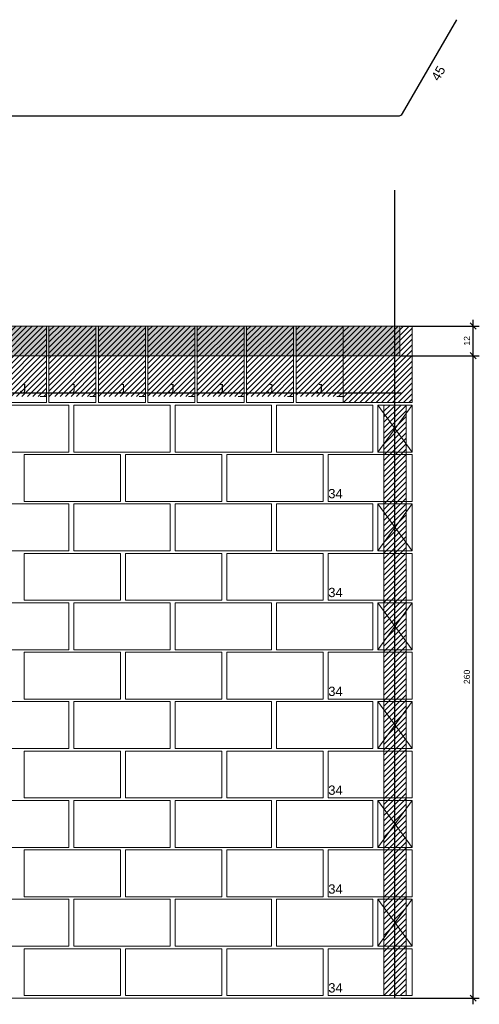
# Model space of a CAD drawing. Header units: millimetres. Extents: x 337 to 624, y -381 to -65.
# Tile 101 of 139: x 381 to 389, y -111 to -95. Entities that reach past the tile are written whole.
import ezdxf

# ---------------------------------------------------------------- set-up
doc = ezdxf.new("R2010")
doc.units = ezdxf.units.MM
doc.header["$MEASUREMENT"] = 0
doc.linetypes.add('DOT', pattern=[6.35, 0, -6.35])
doc.layers.get('0').update_dxf_attribs({"lineweight": 5})
for name, color, linetype, lineweight in [('Armadura', 7, 'Continuous', 30), ('Cotas', 7, 'Continuous', 5), ('PA-Ajustes', 8, 'Continuous', 5), ('PA-Graute', 8, 'Continuous', 0), ('PA-Lajes', 7, 'Continuous', 13), ('PA-Piso', 7, 'Continuous', 20), ('PE-Contrafiamento L', 1, 'Continuous', 13), ('PE-Inteiro', 7, 'Continuous', 5), ('PE-Meio canaleta', 5, 'Continuous', 5), ('PE-Meio canaleta J alto', 5, 'Continuous', 5), ('Textos armaduras', 7, 'Continuous', 5)]:
    doc.layers.add(name, color=color, linetype=linetype, lineweight=lineweight)
doc.styles.add('Arial', font='arial.ttf')
doc.dimstyles.new('UM_25.000000', dxfattribs={"dimtxt": 0.18, "dimasz": 0.1, "dimexe": 0.1, "dimexo": 0.2, "dimgap": 0, "dimtad": 1, "dimtih": 1, "dimtoh": 1, "dimdec": 1, "dimlfac": 25, "dimzin": 0, "dimdsep": 46, "dimtxsty": 'Standard', "dimcen": 0.09, "dimdle": 0.1, "dimadec": 1, "dimazin": 2, "dimtfac": 1, "dimtdec": 4, "dimtofl": 0, "dimtmove": 0, "dimatfit": 3, "dimfxl": 1, "dimtolj": 1, "dimarcsym": 0})
pattern_1 = [(45, (399.4423, -272.3229), (-0.044194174, 0.044194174), [])]

# ---------------------------------------------------------------- blocks, each defined once
blk = doc.blocks.new('_Oblique')
at = {"color": 0, "linetype": 'ByBlock', "lineweight": -2}
blk.add_line((-0.5, -0.5), (0.5, 0.5), dxfattribs=at)
blk = doc.blocks.new('*D309')
at = {"layer": 'Cotas', "color": 0, "lineweight": -2, "transparency": 16777216}
for p, q in [((387.483, -100.218), (388.748, -100.218)), ((388.648, -100.798), (388.648, -100.118)), ((387.483, -100.698), (388.748, -100.698))]:
    blk.add_line(p, q, dxfattribs=at)
at = {"layer": 'Defpoints', "color": 0, "transparency": 16777216}
for p in [(387.383, -100.218), (388.648, -100.218), (387.383, -100.698)]:
    blk.add_point(p, dxfattribs=at)
at = {"layer": 'Cotas', "color": 0, "lineweight": -2, "transparency": 16777216, "xscale": 0.1, "yscale": 0.1, "zscale": 0.1}
for p, rotation in [((388.648, -100.218), 90), ((388.648, -100.698), 270)]:
    blk.add_blockref('_Oblique', p, dxfattribs=dict(at, rotation=rotation))
at = {"layer": 'Cotas', "transparency": 16777216, "insert": (388.548, -100.458), "char_height": 0.1, "attachment_point": 5, "rotation": 90, "style": 'Arial'}
blk.add_mtext('\\A1;12', dxfattribs=at)
blk = doc.blocks.new('*D310')
at = {"layer": 'Cotas', "color": 0, "lineweight": -2, "transparency": 16777216}
for p, q in [((387.483, -100.698), (388.748, -100.698)), ((388.648, -111.198), (388.648, -100.598)), ((387.483, -111.098), (388.748, -111.098))]:
    blk.add_line(p, q, dxfattribs=at)
at = {"layer": 'Defpoints', "color": 0, "transparency": 16777216}
for p in [(387.383, -100.698), (388.648, -100.698), (387.383, -111.098)]:
    blk.add_point(p, dxfattribs=at)
at = {"layer": 'Cotas', "color": 0, "lineweight": -2, "transparency": 16777216, "xscale": 0.1, "yscale": 0.1, "zscale": 0.1}
for p, rotation in [((388.648, -100.698), 90), ((388.648, -111.098), 270)]:
    blk.add_blockref('_Oblique', p, dxfattribs=dict(at, rotation=rotation))
at = {"layer": 'Cotas', "transparency": 16777216, "insert": (388.548, -105.898), "char_height": 0.1, "attachment_point": 5, "rotation": 90, "style": 'Arial'}
blk.add_mtext('\\A1;260', dxfattribs=at)

msp = doc.modelspace()

# ---------------------------------------------------------------- hatches: boundary and pattern name
at = {"layer": 'PA-Ajustes', "linetype": 'Continuous'}
h = msp.add_hatch(dxfattribs=at)
h.set_pattern_fill('ANSI31', color=8, scale=0.5, style=0)
h.set_pattern_definition(pattern_1)
h.paths.add_polyline_path([(386.5423, -100.2177), (386.5423, -101.4577), (387.6627, -101.4577), (387.6627, -100.2177)])
at = {"layer": 'PA-Graute', "linetype": 'Continuous'}
h = msp.add_hatch(dxfattribs=at)
h.set_pattern_fill('ANSI31', color=8, scale=0.5, style=0)
h.set_pattern_definition(pattern_1)
h.paths.add_polyline_path([(380.9823, -100.2177), (381.7423, -100.2177), (381.7423, -101.3577), (380.9823, -101.3577)])
h = msp.add_hatch(dxfattribs=at)
h.set_pattern_fill('ANSI31', color=8, scale=0.5, style=0)
h.set_pattern_definition(pattern_1)
h.paths.add_polyline_path([(381.7823, -100.2177), (382.5423, -100.2177), (382.5423, -101.3577), (381.7823, -101.3577)])
h = msp.add_hatch(dxfattribs=at)
h.set_pattern_fill('ANSI31', color=8, scale=0.5, style=0)
h.set_pattern_definition(pattern_1)
h.paths.add_polyline_path([(382.5823, -100.2177), (383.3423, -100.2177), (383.3423, -101.3577), (382.5823, -101.3577)])
h = msp.add_hatch(dxfattribs=at)
h.set_pattern_fill('ANSI31', color=8, scale=0.5, style=0)
h.set_pattern_definition(pattern_1)
h.paths.add_polyline_path([(383.3823, -100.2177), (384.1423, -100.2177), (384.1423, -101.3577), (383.3823, -101.3577)])
h = msp.add_hatch(dxfattribs=at)
h.set_pattern_fill('ANSI31', color=8, scale=0.5, style=0)
h.set_pattern_definition(pattern_1)
h.paths.add_polyline_path([(384.1823, -100.2177), (384.9423, -100.2177), (384.9423, -101.3577), (384.1823, -101.3577)])
h = msp.add_hatch(dxfattribs=at)
h.set_pattern_fill('ANSI31', color=8, scale=0.5, style=0)
h.set_pattern_definition(pattern_1)
h.paths.add_polyline_path([(384.9823, -100.2177), (385.7423, -100.2177), (385.7423, -101.3577), (384.9823, -101.3577)])
h = msp.add_hatch(dxfattribs=at)
h.set_pattern_fill('ANSI31', color=8, scale=0.5, style=0)
h.set_pattern_definition(pattern_1)
h.paths.add_polyline_path([(385.7823, -100.2177), (386.5423, -100.2177), (386.5423, -101.3577), (385.7823, -101.3577)])
h = msp.add_hatch(dxfattribs=at)
h.set_pattern_fill('ANSI31', color=8, scale=0.5, style=0)
h.set_pattern_definition(pattern_1)
h.paths.add_polyline_path([(387.2027, -101.4977), (387.5627, -101.4977), (387.5627, -111.0577), (387.2027, -111.0577)])
at = {"layer": 'PA-Lajes', "linetype": 'Continuous'}
h = msp.add_hatch(dxfattribs=at)
h.set_pattern_fill('AR-CONC', scale=0.05, style=0)
h.set_pattern_definition([(50, (399.4423, -272.3229), (0.3586301, -0.03137607), [0.0375, -0.4125]), (355, (399.4423, -272.3229), (-0.0693757, 0.3760961), [0.03, -0.33]), (100.4514, (399.4722, -272.3255), (0.2892547, 0.3447198), [0.0318701, -0.35057106]), (46.1842, (399.4423, -272.2229), (0.5336205, -0.0827595), [0.05625, -0.61875]), (96.6356, (399.48677, -272.2298), (0.4673314, 0.487059), [0.0478051, -0.5258565]), (351.1842, (399.4423, -272.2229), (0.467331, 0.4870593), [0.045, -0.495]), (21, (399.4923, -272.2479), (0.29845353, -0.20130945), [0.0375, -0.4125]), (326, (399.4923, -272.2479), (0.1216577, 0.362575), [0.03, -0.33]), (71.4514, (399.51717, -272.26468), (0.4201113, 0.16126525), [0.0318701, -0.35057106]), (37.5, (399.4423, -272.3229), (0.00607993, 0.16644693), [0, -0.326, 0, -0.335, 0, -0.33125]), (7.5, (399.4423, -272.3229), (0.13153477, 0.19720586), [0, -0.191, 0, -0.3185, 0, -0.12625]), (327.5, (399.3308, -272.3229), (0.26691122, -0.01127744), [0, -0.125, 0, -0.39, 0, -0.5175]), (317.5, (399.2808, -272.3229), (0.2915931, 0.0500525), [0, -0.1625, 0, -0.259, 0, -0.3675])])
h.paths.add_polyline_path([(370.9823, -100.6977), (387.4627, -100.6977), (387.4627, -100.2177), (370.9823, -100.2177)])

# ---------------------------------------------------------------- linework, layer by layer
at = {"layer": 'Armadura'}
for p, q in [((387.5058, -96.7777), (388.3827, -95.2589)), ((371.1009, -96.8177), (387.4365, -96.8177)), ((370.9623, -101.2977), (387.4827, -101.2977))]:
    msp.add_line(p, q, dxfattribs=at)
msp.add_lwpolyline([(387.3827, -111.0977), (387.3827, -98.0177)], dxfattribs=at)
msp.add_arc((387.4365, -96.7377), 0.08, 270, 330, dxfattribs=at)
at = {"layer": 'PA-Ajustes', "linetype": 'Continuous'}
msp.add_lwpolyline([(386.5423, -100.2177), (386.5423, -101.4577), (387.6627, -101.4577), (387.6627, -100.2177)], close=True, dxfattribs=at)
at = {"layer": 'PA-Graute', "color": 8, "linetype": 'Continuous'}
msp.add_lwpolyline([(387.2027, -101.4977), (387.5627, -101.4977), (387.5627, -111.0577), (387.2027, -111.0577)], close=True, dxfattribs=at)
at = {"layer": 'PA-Lajes'}
msp.add_lwpolyline([(370.9823, -100.6977), (387.4627, -100.6977), (387.4627, -100.2177), (370.9823, -100.2177)], close=True, dxfattribs=at)
at = {"layer": 'PA-Piso'}
msp.add_line((370.5823, -111.0977), (388.4227, -111.0977), dxfattribs=at)
at = {"layer": 'PE-Contrafiamento L', "linetype": 'Continuous'}
for p, q in [((386.3027, -103.0577), (386.3027, -102.2977)), ((386.3027, -102.2977), (387.6627, -102.2977)), ((387.6627, -102.2977), (387.6627, -103.0577)), ((387.6627, -103.0577), (386.3027, -103.0577)), ((387.1027, -103.0977), (387.6627, -103.0977)), ((387.1027, -103.8577), (387.6627, -103.0977)), ((387.6627, -103.0977), (387.1027, -103.0977)), ((387.1027, -103.0977), (387.6627, -103.8577)), ((387.1027, -103.8577), (387.1027, -103.0977)), ((387.6627, -103.0977), (387.6627, -103.8577)), ((386.3027, -104.6577), (386.3027, -103.8977)), ((386.3027, -103.8977), (387.6627, -103.8977)), ((387.6627, -103.8577), (387.1027, -103.8577)), ((387.6627, -103.8577), (387.1027, -103.8577)), ((387.6627, -103.8977), (387.6627, -104.6577)), ((387.6627, -104.6577), (386.3027, -104.6577)), ((387.1027, -104.6977), (387.6627, -104.6977)), ((387.1027, -105.4577), (387.6627, -104.6977)), ((387.6627, -104.6977), (387.1027, -104.6977)), ((387.1027, -104.6977), (387.6627, -105.4577)), ((387.1027, -105.4577), (387.1027, -104.6977)), ((387.6627, -104.6977), (387.6627, -105.4577)), ((386.3027, -106.2577), (386.3027, -105.4977)), ((386.3027, -105.4977), (387.6627, -105.4977)), ((387.6627, -105.4577), (387.1027, -105.4577)), ((387.6627, -105.4577), (387.1027, -105.4577)), ((387.6627, -105.4977), (387.6627, -106.2577)), ((387.6627, -106.2577), (386.3027, -106.2577)), ((387.1027, -106.2977), (387.6627, -106.2977)), ((387.1027, -107.0577), (387.6627, -106.2977)), ((387.6627, -106.2977), (387.1027, -106.2977)), ((387.1027, -106.2977), (387.6627, -107.0577)), ((387.1027, -107.0577), (387.1027, -106.2977)), ((387.6627, -106.2977), (387.6627, -107.0577)), ((386.3027, -107.8577), (386.3027, -107.0977)), ((386.3027, -107.0977), (387.6627, -107.0977)), ((387.6627, -107.0577), (387.1027, -107.0577)), ((387.6627, -107.0577), (387.1027, -107.0577)), ((387.6627, -107.0977), (387.6627, -107.8577)), ((387.6627, -107.8577), (386.3027, -107.8577)), ((387.1027, -107.8977), (387.6627, -107.8977)), ((387.1027, -108.6577), (387.6627, -107.8977)), ((387.6627, -107.8977), (387.1027, -107.8977)), ((387.1027, -107.8977), (387.6627, -108.6577)), ((387.1027, -108.6577), (387.1027, -107.8977)), ((387.6627, -107.8977), (387.6627, -108.6577)), ((386.3027, -109.4577), (386.3027, -108.6977)), ((386.3027, -108.6977), (387.6627, -108.6977)), ((387.6627, -108.6577), (387.1027, -108.6577)), ((387.6627, -108.6577), (387.1027, -108.6577)), ((387.6627, -108.6977), (387.6627, -109.4577)), ((387.6627, -109.4577), (386.3027, -109.4577)), ((387.1027, -109.4977), (387.6627, -109.4977)), ((387.1027, -110.2577), (387.6627, -109.4977)), ((387.6627, -109.4977), (387.1027, -109.4977)), ((387.1027, -109.4977), (387.6627, -110.2577)), ((387.1027, -110.2577), (387.1027, -109.4977)), ((387.6627, -109.4977), (387.6627, -110.2577)), ((387.6627, -110.2577), (387.1027, -110.2577)), ((387.6627, -110.2577), (387.1027, -110.2577)), ((386.3027, -111.0577), (386.3027, -110.2977)), ((386.3027, -110.2977), (387.6627, -110.2977)), ((387.6627, -110.2977), (387.6627, -111.0577)), ((387.6627, -111.0577), (386.3027, -111.0577))]:
    msp.add_line(p, q, dxfattribs=at)
at = {"layer": 'PE-Inteiro', "linetype": 'Continuous'}
for p, q in [((380.5427, -101.4977), (382.1027, -101.4977)), ((382.1027, -101.4977), (382.1027, -102.2577)), ((382.1827, -101.4977), (383.7427, -101.4977)), ((382.1827, -102.2577), (382.1827, -101.4977)), ((383.7427, -101.4977), (383.7427, -102.2577)), ((383.8227, -101.4977), (385.3827, -101.4977)), ((383.8227, -102.2577), (383.8227, -101.4977)), ((385.3827, -101.4977), (385.3827, -102.2577)), ((385.4627, -101.4977), (387.0227, -101.4977)), ((385.4627, -102.2577), (385.4627, -101.4977)), ((387.0227, -101.4977), (387.0227, -102.2577)), ((382.1027, -102.2577), (380.5427, -102.2577)), ((381.3827, -102.2977), (382.9427, -102.2977)), ((381.3827, -103.0577), (381.3827, -102.2977)), ((383.7427, -102.2577), (382.1827, -102.2577)), ((382.9427, -102.2977), (382.9427, -103.0577)), ((383.0227, -102.2977), (384.5827, -102.2977)), ((383.0227, -103.0577), (383.0227, -102.2977)), ((385.3827, -102.2577), (383.8227, -102.2577)), ((384.5827, -102.2977), (384.5827, -103.0577)), ((384.6627, -102.2977), (386.2227, -102.2977)), ((384.6627, -103.0577), (384.6627, -102.2977)), ((387.0227, -102.2577), (385.4627, -102.2577)), ((386.2227, -102.2977), (386.2227, -103.0577)), ((380.5427, -103.0977), (382.1027, -103.0977)), ((382.9427, -103.0577), (381.3827, -103.0577)), ((382.1027, -103.0977), (382.1027, -103.8577)), ((382.1827, -103.0977), (383.7427, -103.0977)), ((382.1827, -103.8577), (382.1827, -103.0977)), ((384.5827, -103.0577), (383.0227, -103.0577)), ((383.7427, -103.0977), (383.7427, -103.8577)), ((383.8227, -103.0977), (385.3827, -103.0977)), ((383.8227, -103.8577), (383.8227, -103.0977)), ((386.2227, -103.0577), (384.6627, -103.0577)), ((385.3827, -103.0977), (385.3827, -103.8577)), ((385.4627, -103.0977), (387.0227, -103.0977)), ((385.4627, -103.8577), (385.4627, -103.0977)), ((387.0227, -103.0977), (387.0227, -103.8577)), ((382.1027, -103.8577), (380.5427, -103.8577)), ((381.3827, -103.8977), (382.9427, -103.8977)), ((381.3827, -104.6577), (381.3827, -103.8977)), ((383.7427, -103.8577), (382.1827, -103.8577)), ((382.9427, -103.8977), (382.9427, -104.6577)), ((383.0227, -103.8977), (384.5827, -103.8977)), ((383.0227, -104.6577), (383.0227, -103.8977)), ((385.3827, -103.8577), (383.8227, -103.8577)), ((384.5827, -103.8977), (384.5827, -104.6577)), ((384.6627, -103.8977), (386.2227, -103.8977)), ((384.6627, -104.6577), (384.6627, -103.8977)), ((387.0227, -103.8577), (385.4627, -103.8577)), ((386.2227, -103.8977), (386.2227, -104.6577)), ((380.5427, -104.6977), (382.1027, -104.6977)), ((382.9427, -104.6577), (381.3827, -104.6577)), ((382.1027, -104.6977), (382.1027, -105.4577)), ((382.1827, -104.6977), (383.7427, -104.6977)), ((382.1827, -105.4577), (382.1827, -104.6977)), ((384.5827, -104.6577), (383.0227, -104.6577)), ((383.7427, -104.6977), (383.7427, -105.4577)), ((383.8227, -104.6977), (385.3827, -104.6977)), ((383.8227, -105.4577), (383.8227, -104.6977)), ((386.2227, -104.6577), (384.6627, -104.6577)), ((385.3827, -104.6977), (385.3827, -105.4577)), ((385.4627, -104.6977), (387.0227, -104.6977)), ((385.4627, -105.4577), (385.4627, -104.6977)), ((387.0227, -104.6977), (387.0227, -105.4577)), ((382.1027, -105.4577), (380.5427, -105.4577)), ((381.3827, -105.4977), (382.9427, -105.4977)), ((381.3827, -106.2577), (381.3827, -105.4977)), ((383.7427, -105.4577), (382.1827, -105.4577)), ((382.9427, -105.4977), (382.9427, -106.2577)), ((383.0227, -105.4977), (384.5827, -105.4977)), ((383.0227, -106.2577), (383.0227, -105.4977)), ((385.3827, -105.4577), (383.8227, -105.4577)), ((384.5827, -105.4977), (384.5827, -106.2577)), ((384.6627, -105.4977), (386.2227, -105.4977)), ((384.6627, -106.2577), (384.6627, -105.4977)), ((387.0227, -105.4577), (385.4627, -105.4577)), ((386.2227, -105.4977), (386.2227, -106.2577)), ((380.5427, -106.2977), (382.1027, -106.2977)), ((382.9427, -106.2577), (381.3827, -106.2577)), ((382.1027, -106.2977), (382.1027, -107.0577)), ((382.1827, -106.2977), (383.7427, -106.2977)), ((382.1827, -107.0577), (382.1827, -106.2977)), ((384.5827, -106.2577), (383.0227, -106.2577)), ((383.7427, -106.2977), (383.7427, -107.0577)), ((383.8227, -106.2977), (385.3827, -106.2977)), ((383.8227, -107.0577), (383.8227, -106.2977)), ((386.2227, -106.2577), (384.6627, -106.2577)), ((385.3827, -106.2977), (385.3827, -107.0577)), ((385.4627, -106.2977), (387.0227, -106.2977)), ((385.4627, -107.0577), (385.4627, -106.2977)), ((387.0227, -106.2977), (387.0227, -107.0577)), ((382.1027, -107.0577), (380.5427, -107.0577)), ((381.3827, -107.0977), (382.9427, -107.0977)), ((381.3827, -107.8577), (381.3827, -107.0977)), ((383.7427, -107.0577), (382.1827, -107.0577)), ((382.9427, -107.0977), (382.9427, -107.8577)), ((383.0227, -107.0977), (384.5827, -107.0977)), ((383.0227, -107.8577), (383.0227, -107.0977)), ((385.3827, -107.0577), (383.8227, -107.0577)), ((384.5827, -107.0977), (384.5827, -107.8577)), ((384.6627, -107.0977), (386.2227, -107.0977)), ((384.6627, -107.8577), (384.6627, -107.0977)), ((387.0227, -107.0577), (385.4627, -107.0577)), ((386.2227, -107.0977), (386.2227, -107.8577)), ((380.5427, -107.8977), (382.1027, -107.8977)), ((382.9427, -107.8577), (381.3827, -107.8577)), ((382.1027, -107.8977), (382.1027, -108.6577)), ((382.1827, -107.8977), (383.7427, -107.8977)), ((382.1827, -108.6577), (382.1827, -107.8977)), ((384.5827, -107.8577), (383.0227, -107.8577)), ((383.7427, -107.8977), (383.7427, -108.6577)), ((383.8227, -107.8977), (385.3827, -107.8977)), ((383.8227, -108.6577), (383.8227, -107.8977)), ((386.2227, -107.8577), (384.6627, -107.8577)), ((385.3827, -107.8977), (385.3827, -108.6577)), ((385.4627, -107.8977), (387.0227, -107.8977)), ((385.4627, -108.6577), (385.4627, -107.8977)), ((387.0227, -107.8977), (387.0227, -108.6577)), ((382.1027, -108.6577), (380.5427, -108.6577)), ((381.3827, -108.6977), (382.9427, -108.6977)), ((381.3827, -109.4577), (381.3827, -108.6977)), ((383.7427, -108.6577), (382.1827, -108.6577)), ((382.9427, -108.6977), (382.9427, -109.4577)), ((383.0227, -108.6977), (384.5827, -108.6977)), ((383.0227, -109.4577), (383.0227, -108.6977)), ((385.3827, -108.6577), (383.8227, -108.6577)), ((384.5827, -108.6977), (384.5827, -109.4577)), ((384.6627, -108.6977), (386.2227, -108.6977)), ((384.6627, -109.4577), (384.6627, -108.6977)), ((387.0227, -108.6577), (385.4627, -108.6577)), ((386.2227, -108.6977), (386.2227, -109.4577)), ((380.5427, -109.4977), (382.1027, -109.4977)), ((382.9427, -109.4577), (381.3827, -109.4577)), ((382.1027, -109.4977), (382.1027, -110.2577)), ((382.1827, -109.4977), (383.7427, -109.4977)), ((382.1827, -110.2577), (382.1827, -109.4977)), ((384.5827, -109.4577), (383.0227, -109.4577)), ((383.7427, -109.4977), (383.7427, -110.2577)), ((383.8227, -109.4977), (385.3827, -109.4977)), ((383.8227, -110.2577), (383.8227, -109.4977)), ((386.2227, -109.4577), (384.6627, -109.4577)), ((385.3827, -109.4977), (385.3827, -110.2577)), ((385.4627, -109.4977), (387.0227, -109.4977)), ((385.4627, -110.2577), (385.4627, -109.4977)), ((387.0227, -109.4977), (387.0227, -110.2577)), ((382.1027, -110.2577), (380.5427, -110.2577)), ((383.7427, -110.2577), (382.1827, -110.2577)), ((385.3827, -110.2577), (383.8227, -110.2577)), ((387.0227, -110.2577), (385.4627, -110.2577)), ((381.3827, -110.2977), (382.9427, -110.2977)), ((381.3827, -111.0577), (381.3827, -110.2977)), ((382.9427, -110.2977), (382.9427, -111.0577)), ((383.0227, -110.2977), (384.5827, -110.2977)), ((383.0227, -111.0577), (383.0227, -110.2977)), ((384.5827, -110.2977), (384.5827, -111.0577)), ((384.6627, -110.2977), (386.2227, -110.2977)), ((384.6627, -111.0577), (384.6627, -110.2977)), ((386.2227, -110.2977), (386.2227, -111.0577)), ((382.9427, -111.0577), (381.3827, -111.0577)), ((384.5827, -111.0577), (383.0227, -111.0577)), ((386.2227, -111.0577), (384.6627, -111.0577))]:
    msp.add_line(p, q, dxfattribs=at)
at = {"layer": 'PE-Meio canaleta', "linetype": 'Continuous'}
for p, q in [((387.1027, -101.4977), (387.6627, -101.4977)), ((387.1027, -102.2577), (387.6627, -101.4977)), ((387.6627, -101.4977), (387.1027, -101.4977)), ((387.1027, -101.4977), (387.6627, -102.2577)), ((387.1027, -102.2577), (387.1027, -101.4977)), ((387.6627, -101.4977), (387.6627, -102.2577)), ((387.6627, -102.2577), (387.1027, -102.2577)), ((387.6627, -102.2577), (387.1027, -102.2577))]:
    msp.add_line(p, q, dxfattribs=at)
at = {"layer": 'PE-Meio canaleta J alto', "linetype": 'Continuous'}
for p, q in [((380.9823, -100.2177), (381.7423, -100.2177)), ((381.7423, -100.2177), (381.7423, -101.4577)), ((381.7823, -100.2177), (382.5423, -100.2177)), ((381.7823, -101.4577), (381.7823, -100.2177)), ((382.5423, -100.2177), (382.5423, -101.4577)), ((382.5823, -100.2177), (383.3423, -100.2177)), ((382.5823, -101.4577), (382.5823, -100.2177)), ((383.3423, -100.2177), (383.3423, -101.4577)), ((383.3823, -100.2177), (384.1423, -100.2177)), ((383.3823, -101.4577), (383.3823, -100.2177)), ((384.1423, -100.2177), (384.1423, -101.4577)), ((384.1823, -100.2177), (384.9423, -100.2177)), ((384.1823, -101.4577), (384.1823, -100.2177)), ((384.9423, -100.2177), (384.9423, -101.4577)), ((384.9823, -100.2177), (385.7423, -100.2177)), ((384.9823, -101.4577), (384.9823, -100.2177)), ((385.7423, -100.2177), (385.7423, -101.4577)), ((385.7823, -100.2177), (386.5423, -100.2177)), ((385.7823, -101.4577), (385.7823, -100.2177)), ((386.5423, -100.2177), (386.5423, -101.4577)), ((381.7423, -101.4577), (380.9823, -101.4577)), ((382.5423, -101.4577), (381.7823, -101.4577)), ((383.3423, -101.4577), (382.5823, -101.4577)), ((384.1423, -101.4577), (383.3823, -101.4577)), ((384.9423, -101.4577), (384.1823, -101.4577)), ((385.7423, -101.4577), (384.9823, -101.4577)), ((386.5423, -101.4577), (385.7823, -101.4577))]:
    msp.add_line(p, q, dxfattribs=at)
at = {"layer": 'PE-Meio canaleta J alto', "color": 5, "linetype": 'DOT', "lineweight": 5}
for p, q in [((380.9823, -100.2177), (381.7423, -100.2177)), ((381.7423, -100.2177), (381.7423, -101.3577)), ((381.7823, -100.2177), (382.5423, -100.2177)), ((381.7823, -101.3577), (381.7823, -100.2177)), ((382.5423, -100.2177), (382.5423, -101.3577)), ((382.5823, -100.2177), (383.3423, -100.2177)), ((382.5823, -101.3577), (382.5823, -100.2177)), ((383.3423, -100.2177), (383.3423, -101.3577)), ((383.3823, -100.2177), (384.1423, -100.2177)), ((383.3823, -101.3577), (383.3823, -100.2177)), ((384.1423, -100.2177), (384.1423, -101.3577)), ((384.1823, -100.2177), (384.9423, -100.2177)), ((384.1823, -101.3577), (384.1823, -100.2177)), ((384.9423, -100.2177), (384.9423, -101.3577)), ((384.9823, -100.2177), (385.7423, -100.2177)), ((384.9823, -101.3577), (384.9823, -100.2177)), ((385.7423, -100.2177), (385.7423, -101.3577)), ((385.7823, -100.2177), (386.5423, -100.2177)), ((385.7823, -101.3577), (385.7823, -100.2177)), ((386.5423, -100.2177), (386.5423, -101.3577)), ((381.7423, -101.3577), (380.9823, -101.3577)), ((382.5423, -101.3577), (381.7823, -101.3577)), ((383.3423, -101.3577), (382.5823, -101.3577)), ((384.1423, -101.3577), (383.3823, -101.3577)), ((384.9423, -101.3577), (384.1823, -101.3577)), ((385.7423, -101.3577), (384.9823, -101.3577)), ((386.5423, -101.3577), (385.7823, -101.3577))]:
    msp.add_line(p, q, dxfattribs=at)
at = {"layer": 'PE-Meio canaleta J alto', "linetype": 'Continuous', "lineweight": 5}
for p, q in [((381.7423, -100.6977), (380.9823, -100.6977)), ((382.5423, -100.6977), (381.7823, -100.6977)), ((383.3423, -100.6977), (382.5823, -100.6977)), ((384.1423, -100.6977), (383.3823, -100.6977)), ((384.9423, -100.6977), (384.1823, -100.6977)), ((385.7423, -100.6977), (384.9823, -100.6977)), ((386.5423, -100.6977), (385.7823, -100.6977))]:
    msp.add_line(p, q, dxfattribs=at)

# ---------------------------------------------------------------- texts
at = {"layer": 'PE-Contrafiamento L', "char_height": 0.15, "width": 0.467606, "attachment_point": 7, "line_spacing_factor": 0.9, "style": 'Arial'}
for insert in [(386.3031, -103.0082), (386.3031, -104.6082), (386.3031, -106.2082), (386.3031, -107.8082), (386.3031, -109.4082), (386.3031, -111.0082)]:
    msp.add_mtext('34', dxfattribs=dict(at, insert=insert))
at = {"layer": 'PE-Meio canaleta J alto', "char_height": 0.15, "width": 0.21128, "attachment_point": 8, "line_spacing_factor": 0.9, "style": 'Arial'}
for insert in [(381.3623, -101.3082), (382.1623, -101.3082), (382.9623, -101.3082), (383.7623, -101.3082), (384.5623, -101.3082), (385.3623, -101.3082), (386.1623, -101.3082)]:
    msp.add_mtext('J', dxfattribs=dict(at, insert=insert))
at = {"layer": 'Textos armaduras', "insert": (388.0193, -96.0883), "char_height": 0.15, "width": 0.866006, "attachment_point": 2, "rotation": 60.00014, "line_spacing_factor": 0.9, "style": 'Arial'}
msp.add_mtext('45', dxfattribs=at)

# ---------------------------------------------------------------- dimensions: what is measured, and where the dimension line sits
at = {"layer": 'Cotas'}
for base, p1, p2, picture, middle in [((388.6477, -100.2177), (387.3827, -100.6977), (387.3827, -100.2177), '*D309', (388.5477, -100.4577)), ((388.6477, -100.6977), (387.3827, -111.0977), (387.3827, -100.6977), '*D310', (388.5477, -105.8977))]:
    dim = msp.add_linear_dim(base=base, p1=p1, p2=p2, angle=90, dimstyle='UM_25.000000', override={"dimtxt": 0.1, "dimasz": 0.1, "dimexe": 0.1, "dimexo": 0.1, "dimtad": 1, "dimtih": 0, "dimtoh": 0, "dimdec": 1, "dimlfac": 25, "dimzin": 8, "dimtxsty": 'Arial', "dimblk": 'Oblique', "dimblk1": 'Oblique', "dimblk2": 'Oblique', "dimsah": 1, "dimdle": 0.1, "dimse1": 0, "dimse2": 0, "dimclrt": 256, "dimadec": 1, "dimazin": 3, "dimtmove": 2, "dimldrblk": 'Oblique'}, dxfattribs=at)
    dim.commit()
    dim.dimension.update_dxf_attribs({"geometry": picture, "text_midpoint": middle, "dimtype": 160, "text_rotation": 90})

doc.saveas('drawing.dxf')
